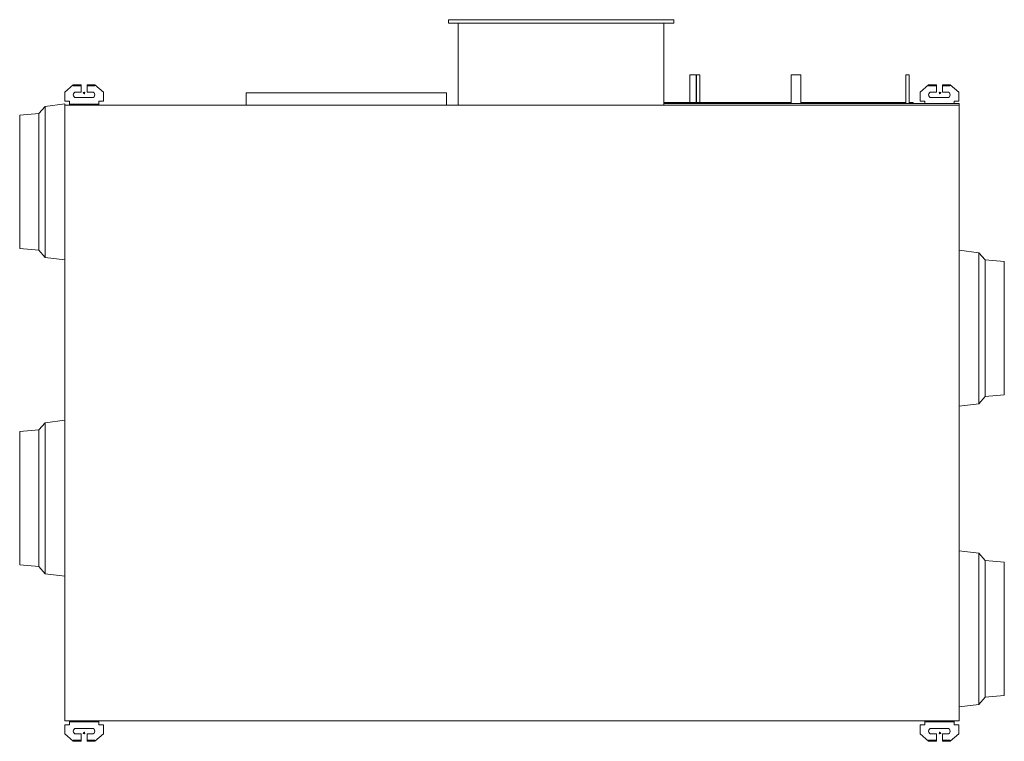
# Model space of a CAD drawing. Header units: millimetres. Extents: x -971 to 971, y -647 to 775.
import ezdxf

# ---------------------------------------------------------------- set-up
doc = ezdxf.new("R2010")
doc.units = ezdxf.units.MM

# ---------------------------------------------------------------- blocks, each defined once
blk = doc.blocks.new('RSen_57_ME_FB_ventilation - heat reclaim_ humidification and air processing_daikin - vkm80gbmv1 - heat reclaim ventilation_ humidification and air processing_daikin_lxwxh 1942x1214x387 mm-2918250-bottom')
at = {"lineweight": 18}
for p, q in [((350.7, 667), (350.7, 612)), ((350.7, 667), (357, 667)), ((357, 667), (363.4, 667)), ((363.4, 612), (363.4, 667)), ((363.8, 667), (363.8, 612)), ((363.8, 667), (367, 667)), ((367, 667), (370.2, 667)), ((370.2, 612), (370.2, 667)), ((550.5, 667), (550.5, 610)), ((550.5, 667), (560, 667)), ((560, 667), (569.6, 667)), ((569.6, 610), (569.6, 667)), ((776.8, 667), (776.8, 610)), ((776.8, 667), (783.2, 667)), ((783.2, 610), (783.2, 667)), ((-844, 632.5), (-844, 632.5)), ((-844, 629.5), (-844, 629.5)), ((844, 632.5), (844, 632.5)), ((844, 629.5), (844, 629.5)), ((-844, -629.5), (-844, -629.5)), ((-844, -632.5), (-844, -632.5)), ((844, -629.5), (844, -629.5)), ((844, -632.5), (844, -632.5))]:
    blk.add_line(p, q, dxfattribs=at)
for centre, start, end in [((-844, 631), 0, 180), ((-844, 631), 180, 0), ((844, 631), 0, 180), ((844, 631), 180, 0), ((-844, -631), 0, 180), ((-844, -631), 180, 0), ((844, -631), 0, 180), ((844, -631), 180, 0)]:
    blk.add_arc(centre, 1.5, start, end, dxfattribs=at)
blk = doc.blocks.new('RSen_57_ME_FB_SOg - vkm80gbmv1 - SH_daikin_tbq - standard-2917928-bottom')
at = {"lineweight": 18}
for p, q in [((-125.1, 775.4), (-125.1, 768.6)), ((319.1, 775.4), (-125.1, 775.4)), ((-125.1, 775.4), (-125.1, 775.4)), ((-125.1, 768.6), (319.1, 768.6)), ((-125.1, 768.6), (-125.1, 768.6)), ((-106.3, 768.6), (-106.3, 607)), ((299.5, 610), (299.5, 768.6)), ((319.1, 768.6), (319.1, 775.4)), ((-865.5, 647.2), (-882.2, 632.7)), ((-849.8, 647.2), (-865.5, 647.2)), ((-865.5, 647.2), (-865.5, 645.2)), ((-865.5, 647.2), (-865.5, 647.2)), ((-865.5, 647.2), (-865.5, 647.2)), ((-865.5, 645.2), (-849.8, 645.2)), ((-865.5, 645.2), (-865.5, 645.2)), ((-849.8, 645.2), (-849.8, 647.2)), ((-849.8, 645.2), (-849.8, 632.7)), ((-822.5, 647.2), (-838.2, 647.2)), ((-838.2, 647.2), (-838.2, 645.2)), ((-838.2, 647.2), (-838.2, 647.2)), ((-838.2, 645.2), (-822.5, 645.2)), ((-838.2, 645.2), (-838.2, 645.2)), ((-838.2, 632.7), (-838.2, 645.2)), ((-822.5, 645.2), (-822.5, 647.2)), ((-805.8, 632.7), (-822.5, 647.2)), ((821.5, 647.2), (804.8, 632.7)), ((837.2, 647.2), (821.5, 647.2)), ((821.5, 647.2), (821.5, 645.2)), ((821.5, 647.2), (821.5, 647.2)), ((821.5, 647.2), (821.5, 647.2)), ((821.5, 645.2), (837.2, 645.2)), ((821.5, 645.2), (821.5, 645.2)), ((837.2, 645.2), (837.2, 647.2)), ((837.2, 645.2), (837.2, 632.7)), ((864.5, 647.2), (848.8, 647.2)), ((848.8, 647.2), (848.8, 645.2)), ((848.8, 647.2), (848.8, 647.2)), ((848.8, 645.2), (864.5, 645.2)), ((848.8, 645.2), (848.8, 645.2)), ((848.8, 632.7), (848.8, 645.2)), ((864.5, 645.2), (864.5, 647.2)), ((881.2, 632.7), (864.5, 647.2)), ((-882.2, 632.7), (-882.2, 615)), ((-859.8, 632.7), (-849.8, 632.7)), ((-828.2, 621.7), (-859.8, 621.7)), ((-838.2, 632.7), (-838.2, 632.7)), ((-838.2, 632.7), (-828.2, 632.7)), ((-805.8, 615), (-805.8, 632.7)), ((-524, 631), (-524, 631)), ((-524, 631), (-129, 631)), ((-524, 631), (-524, 607)), ((-129, 631), (-129, 607)), ((804.8, 632.7), (804.8, 615)), ((827.2, 632.7), (837.2, 632.7)), ((858.8, 621.7), (827.2, 621.7)), ((848.8, 632.7), (848.8, 632.7)), ((848.8, 632.7), (858.8, 632.7)), ((881.2, 615), (881.2, 632.7)), ((-920.5, 604.6), (-933.5, 590.4)), ((-882, 609.4), (-920.5, 604.6)), ((-882.2, 615), (-873, 615)), ((-882.2, 615), (-882.2, 615)), ((882, 607), (-882, 607)), ((-882, 607), (-882, 473.9)), ((-873, 615), (-873, 609)), ((-873, 609), (-873, 609)), ((-873, 609), (-863, 609)), ((-873, 607), (-873, 609)), ((-863, 609), (-825, 609)), ((-863, 607), (-863, 609)), ((-825, 609), (-815, 609)), ((-825, 607), (-825, 609)), ((-815, 609), (-815, 615)), ((-815, 615), (-805.8, 615)), ((-815, 609), (-815, 607)), ((-129, 607), (-524, 607)), ((299.5, 612), (550.5, 612)), ((299.5, 610), (882, 610)), ((299.5, 610), (299.5, 607)), ((882, 607), (299.5, 607)), ((569.6, 612), (733.8, 612)), ((733.8, 612), (776.8, 612)), ((733.8, 610), (733.8, 612)), ((783.2, 612), (791, 612)), ((791, 612), (791, 610)), ((804.8, 615), (814, 615)), ((804.8, 615), (804.8, 615)), ((814, 615), (814, 610)), ((872, 610), (872, 615)), ((872, 615), (881.2, 615)), ((882, 610), (882, 607)), ((882, -607), (882, 607)), ((-933.5, 590.4), (-971, 587.1)), ((-882, 437.3), (-882, -607)), ((-971, 324.1), (-933.5, 320.9)), ((-933.5, 320.9), (-920.5, 306.7)), ((920.6, 316.1), (882, 320.9)), ((933.5, 301.9), (920.6, 316.1)), ((-920.5, 306.7), (-882, 301.9)), ((971, 298.7), (933.5, 301.9)), ((920.6, 18.2), (933.5, 32.4)), ((933.5, 32.4), (971, 35.7)), ((882, 13.4), (920.6, 18.2)), ((-920.5, -19.1), (-933.5, -33.3)), ((-882, -14.3), (-920.5, -19.1)), ((-933.5, -33.3), (-971, -36.5)), ((920.6, -276.5), (882, -271.7)), ((933.5, -290.7), (920.6, -276.5)), ((971, -293.9), (933.5, -290.7)), ((-971, -299.5), (-933.5, -302.8)), ((-933.5, -302.8), (-920.5, -317)), ((-920.5, -317), (-882, -321.8)), ((920.6, -574.4), (933.5, -560.2)), ((933.5, -560.2), (971, -556.9)), ((882, -579.2), (920.6, -574.4)), ((-873, -615), (-882.2, -615)), ((-882.2, -615), (-882.2, -632.7)), ((-882.2, -615), (-882.2, -615)), ((-882, -607), (882, -607)), ((-882, -607), (-882, -607)), ((-873, -609), (-873, -607)), ((-873, -609), (-873, -615)), ((-863, -609), (-873, -609)), ((-873, -609), (-873, -609)), ((-863, -609), (-863, -607)), ((-825, -609), (-863, -609)), ((-825, -609), (-825, -607)), ((-815, -609), (-825, -609)), ((-815, -607), (-815, -609)), ((-815, -615), (-815, -609)), ((-805.8, -615), (-815, -615)), ((-805.8, -632.7), (-805.8, -615)), ((814, -615), (804.8, -615)), ((804.8, -615), (804.8, -632.7)), ((804.8, -615), (804.8, -615)), ((814, -609), (814, -607)), ((814, -609), (814, -615)), ((824, -609), (814, -609)), ((814, -609), (814, -609)), ((824, -609), (824, -607)), ((862, -609), (824, -609)), ((862, -609), (862, -607)), ((872, -609), (862, -609)), ((872, -607), (872, -609)), ((872, -615), (872, -609)), ((881.2, -615), (872, -615)), ((881.2, -632.7), (881.2, -615)), ((-882.2, -632.7), (-865.5, -647.2)), ((-859.8, -621.7), (-828.2, -621.7)), ((-849.8, -632.7), (-859.8, -632.7)), ((-849.8, -632.7), (-849.8, -645.2)), ((-838.2, -632.7), (-838.2, -632.7)), ((-828.2, -632.7), (-838.2, -632.7)), ((-838.2, -645.2), (-838.2, -632.7)), ((-822.5, -647.2), (-805.8, -632.7)), ((804.8, -632.7), (821.5, -647.2)), ((827.2, -621.7), (858.8, -621.7)), ((837.2, -632.7), (827.2, -632.7)), ((837.2, -632.7), (837.2, -645.2)), ((848.8, -632.7), (848.8, -632.7)), ((858.8, -632.7), (848.8, -632.7)), ((848.8, -645.2), (848.8, -632.7)), ((864.5, -647.2), (881.2, -632.7)), ((-849.8, -645.2), (-865.5, -645.2)), ((-865.5, -645.2), (-865.5, -647.2)), ((-865.5, -645.2), (-865.5, -645.2)), ((-865.5, -647.2), (-849.8, -647.2)), ((-865.5, -647.2), (-865.5, -647.2)), ((-865.5, -647.2), (-865.5, -647.2)), ((-849.8, -647.2), (-849.8, -645.2)), ((-822.5, -645.2), (-838.2, -645.2)), ((-838.2, -645.2), (-838.2, -647.2)), ((-838.2, -645.2), (-838.2, -645.2)), ((-838.2, -647.2), (-822.5, -647.2)), ((-838.2, -647.2), (-838.2, -647.2)), ((-822.5, -647.2), (-822.5, -645.2)), ((837.2, -645.2), (821.5, -645.2)), ((821.5, -645.2), (821.5, -647.2)), ((821.5, -645.2), (821.5, -645.2)), ((821.5, -647.2), (837.2, -647.2)), ((821.5, -647.2), (821.5, -647.2)), ((821.5, -647.2), (821.5, -647.2)), ((837.2, -647.2), (837.2, -645.2)), ((864.5, -645.2), (848.8, -645.2)), ((848.8, -645.2), (848.8, -647.2)), ((848.8, -645.2), (848.8, -645.2)), ((848.8, -647.2), (864.5, -647.2)), ((848.8, -647.2), (848.8, -647.2)), ((864.5, -647.2), (864.5, -645.2))]:
    blk.add_line(p, q, dxfattribs=at)
for centre, start, end in [((-859.8, 627.2), 90, 270), ((-828.2, 627.2), 270, 90), ((827.2, 627.2), 90, 270), ((858.8, 627.2), 270, 90), ((-859.8, -627.2), 90, 270), ((-828.2, -627.2), 270, 90), ((827.2, -627.2), 90, 270), ((858.8, -627.2), 270, 90)]:
    blk.add_arc(centre, 5.5, start, end, dxfattribs=at)
for centre, major_axis, start_param, end_param in [((-920.5, 455.6), (0, 149), 3.141593, 6.283185), ((-882, 455.6), (0, 153.7), 6.111044, 6.283185), ((-971, 455.6), (0, 131.5), 3.141593, 6.283185), ((-933.5, 455.6), (0, 134.7), 3.141593, 6.283185), ((-882, 455.6), (0, 153.7), 4.59298, 4.831798), ((-882, 455.6), (0, 153.7), 3.141593, 3.498592), ((920.6, 167.2), (0, 149), 3.141612, 6.283166), ((933.5, 167.2), (0, 134.7), 3.141612, 6.283166), ((971, 167.2), (0, 131.5), 3.141594, 6.283184), ((-920.5, -168), (0, 149), 3.141593, 6.283185), ((-882, -168), (0, 153.7), 6.068986, 6.283185), ((-971, -168), (0, 131.5), 3.141593, 6.283185), ((-933.5, -168), (0, 134.7), 3.141593, 6.283185), ((920.6, -425.4), (0, 149), 3.141612, 6.283166), ((933.5, -425.4), (0, 134.7), 3.141612, 6.283166), ((971, -425.4), (0, 131.5), 3.141594, 6.283184), ((-882, -168), (0, 153.7), 3.141593, 3.284392), ((882, -425.4), (0, 153.7), 3.141595, 3.498592)]:
    blk.add_ellipse(centre, major_axis=major_axis, ratio=0.000017, start_param=start_param, end_param=end_param, dxfattribs=at)

msp = doc.modelspace()

# ---------------------------------------------------------------- block references
at = {"lineweight": 18}
for name in ['RSen_57_ME_FB_SOg - vkm80gbmv1 - SH_daikin_tbq - standard-2917928-bottom', 'RSen_57_ME_FB_ventilation - heat reclaim_ humidification and air processing_daikin - vkm80gbmv1 - heat reclaim ventilation_ humidification and air processing_daikin_lxwxh 1942x1214x387 mm-2918250-bottom']:
    msp.add_blockref(name, (0, 0), dxfattribs=at)

doc.saveas('drawing.dxf')
